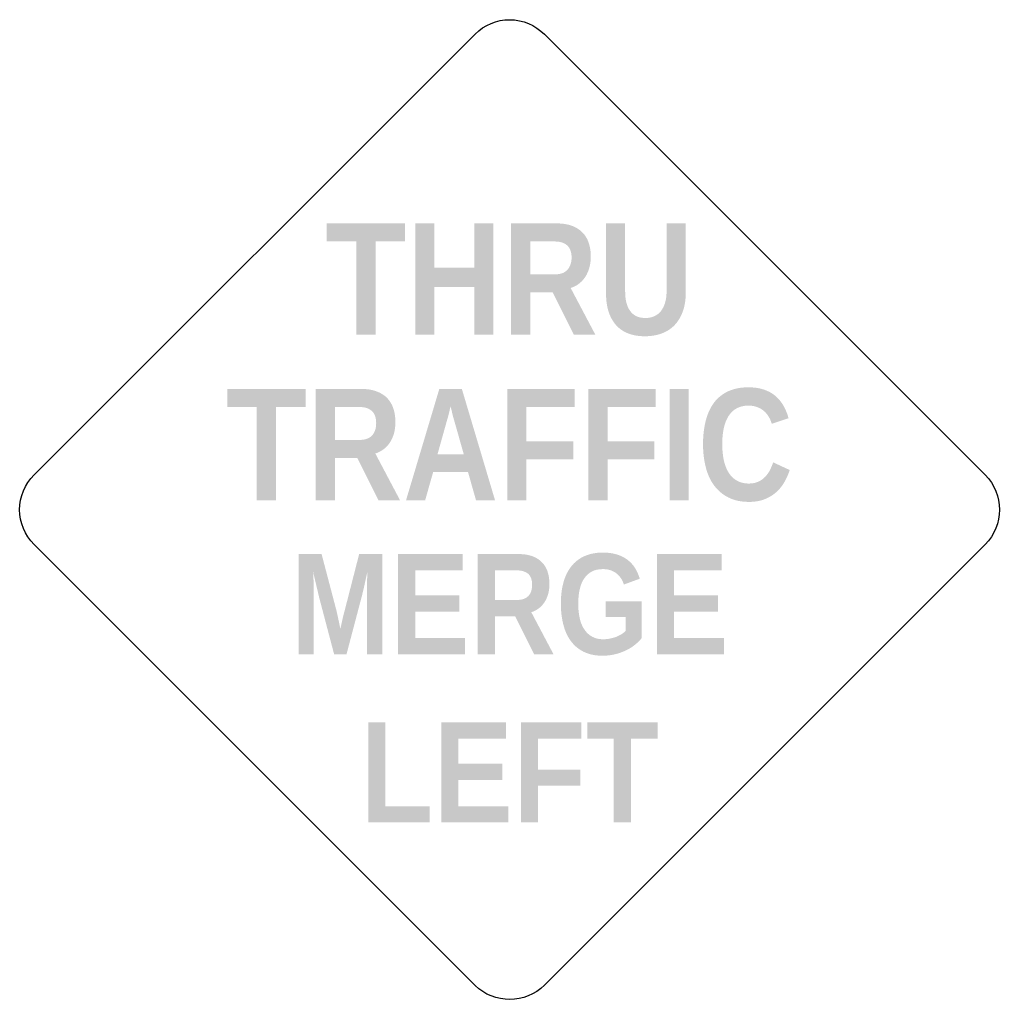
# Model space of a CAD drawing. Header units: inches. Extents: x -0.52 to 0.52, y -0.52 to 0.52.
import ezdxf

# ---------------------------------------------------------------- set-up
doc = ezdxf.new("R2010")
doc.units = ezdxf.units.IN
doc.header["$MEASUREMENT"] = 0

msp = doc.modelspace()

# ---------------------------------------------------------------- hatches: boundary and pattern name
for points in [[(-0.141, 0.2822), (-0.141, 0.184), (-0.1612, 0.184), (-0.1612, 0.2822), (-0.1922, 0.2822), (-0.1922, 0.3011), (-0.11, 0.3011), (-0.11, 0.2822), (-0.141, 0.2822)], [(-0.0372, 0.184), (-0.0372, 0.2342), (-0.079, 0.2342), (-0.079, 0.184), (-0.0992, 0.184), (-0.0992, 0.3011), (-0.079, 0.3011), (-0.079, 0.2545), (-0.0372, 0.2545), (-0.0372, 0.3011), (-0.0171, 0.3011), (-0.0171, 0.184), (-0.0372, 0.184)], [(-0.2457, 0.108), (-0.2457, 0.0099), (-0.2658, 0.0099), (-0.2658, 0.108), (-0.2968, 0.108), (-0.2968, 0.127), (-0.2146, 0.127), (-0.2146, 0.108), (-0.2457, 0.108)], [(0.0177, 0.108), (0.0177, 0.0718), (0.0669, 0.0718), (0.0669, 0.0529), (0.0177, 0.0529), (0.0177, 0.0099), (-0.0024, 0.0099), (-0.0024, 0.127), (0.0684, 0.127), (0.0684, 0.108), (0.0177, 0.108)], [(0.103, 0.108), (0.103, 0.0718), (0.1522, 0.0718), (0.1522, 0.0529), (0.103, 0.0529), (0.103, 0.0099), (0.0829, 0.0099), (0.0829, 0.127), (0.1537, 0.127), (0.1537, 0.108), (0.103, 0.108)], [(0.1682, 0.0099), (0.1682, 0.127), (0.1884, 0.127), (0.1884, 0.0099), (0.1682, 0.0099)], [(-0.1173, -0.1521), (-0.1173, -0.0467), (-0.0493, -0.0467), (-0.0493, -0.0637), (-0.0992, -0.0637), (-0.0992, -0.0902), (-0.053, -0.0902), (-0.053, -0.1073), (-0.0992, -0.1073), (-0.0992, -0.135), (-0.0468, -0.135), (-0.0468, -0.1521), (-0.1173, -0.1521)], [(0.1549, -0.1521), (0.1549, -0.0467), (0.2229, -0.0467), (0.2229, -0.0637), (0.173, -0.0637), (0.173, -0.0902), (0.2192, -0.0902), (0.2192, -0.1073), (0.173, -0.1073), (0.173, -0.135), (0.2254, -0.135), (0.2254, -0.1521), (0.1549, -0.1521)], [(-0.1486, -0.329), (-0.1486, -0.2236), (-0.1305, -0.2236), (-0.1305, -0.3119), (-0.0842, -0.3119), (-0.0842, -0.329), (-0.1486, -0.329)], [(-0.0719, -0.329), (-0.0719, -0.2236), (-0.0039, -0.2236), (-0.0039, -0.2407), (-0.0538, -0.2407), (-0.0538, -0.2671), (-0.0076, -0.2671), (-0.0076, -0.2842), (-0.0538, -0.2842), (-0.0538, -0.3119), (-0.0014, -0.3119), (-0.0014, -0.329), (-0.0719, -0.329)], [(0.03, -0.2407), (0.03, -0.2733), (0.0743, -0.2733), (0.0743, -0.2903), (0.03, -0.2903), (0.03, -0.329), (0.0119, -0.329), (0.0119, -0.2236), (0.0756, -0.2236), (0.0756, -0.2407), (0.03, -0.2407)], [(0.1277, -0.2407), (0.1277, -0.329), (0.1096, -0.329), (0.1096, -0.2407), (0.0817, -0.2407), (0.0817, -0.2236), (0.1557, -0.2236), (0.1557, -0.2407), (0.1277, -0.2407)]]:
    msp.add_hatch(color=7).paths.add_polyline_path(points)
h = msp.add_hatch(color=7)
edge = h.paths.add_edge_path()
edge.add_line((0.0676, 0.184), (0.0453, 0.2285))
edge.add_line((0.0453, 0.2285), (0.0217, 0.2285))
edge.add_line((0.0217, 0.2285), (0.0217, 0.184))
edge.add_line((0.0217, 0.184), (0.0016, 0.184))
edge.add_line((0.0016, 0.184), (0.0016, 0.3011))
edge.add_line((0.0016, 0.3011), (0.0495, 0.3011))
edge.add_spline(control_points=[(0.0495, 0.3011), (0.0555, 0.3011), (0.0608, 0.3003), (0.0652, 0.2987), (0.0697, 0.2971), (0.0735, 0.2947), (0.0765, 0.2917), (0.0795, 0.2887), (0.0817, 0.285), (0.0832, 0.2807), (0.0846, 0.2764), (0.0854, 0.2716), (0.0854, 0.2662), (0.0854, 0.2619), (0.0848, 0.2579), (0.0838, 0.2542), (0.0827, 0.2506), (0.0813, 0.2474), (0.0794, 0.2445), (0.0775, 0.2417), (0.0752, 0.2393), (0.0726, 0.2374), (0.07, 0.2355), (0.0672, 0.2341), (0.0642, 0.2332)], knot_values=[0, 0, 0, 0, 1, 1, 1, 2, 2, 2, 3, 3, 3, 4, 4, 4, 5, 5, 5, 6, 6, 6, 7, 7, 7, 8, 8, 8, 8], degree=3, periodic=0)
edge.add_line((0.0642, 0.2332), (0.0902, 0.184))
edge.add_line((0.0902, 0.184), (0.0676, 0.184))
edge = h.paths.add_edge_path(flags=0)
edge.add_spline(control_points=[(0.0652, 0.2652), (0.0652, 0.2709), (0.0636, 0.2752), (0.0605, 0.278), (0.0575, 0.2807), (0.0531, 0.2821), (0.0475, 0.2821)], knot_values=[0, 0, 0, 0, 1, 1, 1, 2, 2, 2, 2], degree=3, periodic=0)
edge.add_line((0.0475, 0.2821), (0.0217, 0.2821))
edge.add_line((0.0217, 0.2821), (0.0217, 0.2475))
edge.add_line((0.0217, 0.2475), (0.048, 0.2475))
edge.add_spline(control_points=[(0.048, 0.2475), (0.0509, 0.2475), (0.0535, 0.248), (0.0557, 0.2488), (0.0578, 0.2497), (0.0596, 0.2509), (0.061, 0.2525), (0.0624, 0.2541), (0.0634, 0.2559), (0.0641, 0.2581), (0.0648, 0.2602), (0.0652, 0.2626), (0.0652, 0.2652)], knot_values=[0, 0, 0, 0, 1, 1, 1, 2, 2, 2, 3, 3, 3, 4, 4, 4, 4], degree=3, periodic=0)
h = msp.add_hatch(color=7)
edge = h.paths.add_edge_path()
edge.add_spline(control_points=[(0.1422, 0.1824), (0.1362, 0.1824), (0.1307, 0.1832), (0.1258, 0.185), (0.1208, 0.1867), (0.1165, 0.1894), (0.1129, 0.1931), (0.1093, 0.1968), (0.1065, 0.2015), (0.1044, 0.2073), (0.1024, 0.2131), (0.1014, 0.2199), (0.1014, 0.2279)], knot_values=[0, 0, 0, 0, 1, 1, 1, 2, 2, 2, 3, 3, 3, 4, 4, 4, 4], degree=3, periodic=0)
edge.add_line((0.1014, 0.2279), (0.1014, 0.3011))
edge.add_line((0.1014, 0.3011), (0.1215, 0.3011))
edge.add_line((0.1215, 0.3011), (0.1215, 0.2298))
edge.add_spline(control_points=[(0.1215, 0.2298), (0.1215, 0.2249), (0.122, 0.2206), (0.123, 0.2171), (0.124, 0.2135), (0.1254, 0.2106), (0.1273, 0.2083), (0.1291, 0.206), (0.1314, 0.2043), (0.134, 0.2032), (0.1367, 0.2021), (0.1396, 0.2016), (0.1428, 0.2016), (0.1461, 0.2016), (0.1491, 0.2021), (0.1518, 0.2033), (0.1545, 0.2044), (0.1569, 0.2062), (0.1589, 0.2086), (0.1608, 0.2109), (0.1624, 0.214), (0.1635, 0.2176), (0.1646, 0.2213), (0.1651, 0.2256), (0.1651, 0.2307)], knot_values=[0, 0, 0, 0, 1, 1, 1, 2, 2, 2, 3, 3, 3, 4, 4, 4, 5, 5, 5, 6, 6, 6, 7, 7, 7, 8, 8, 8, 8], degree=3, periodic=0)
edge.add_line((0.1651, 0.2307), (0.1651, 0.3011))
edge.add_line((0.1651, 0.3011), (0.1853, 0.3011))
edge.add_line((0.1853, 0.3011), (0.1853, 0.2292))
edge.add_spline(control_points=[(0.1853, 0.2292), (0.1853, 0.2211), (0.1842, 0.2142), (0.1821, 0.2083), (0.1799, 0.2024), (0.1769, 0.1976), (0.1731, 0.1937), (0.1693, 0.1899), (0.1648, 0.187), (0.1595, 0.1852), (0.1542, 0.1833), (0.1485, 0.1824), (0.1422, 0.1824)], knot_values=[0, 0, 0, 0, 1, 1, 1, 2, 2, 2, 3, 3, 3, 4, 4, 4, 4], degree=3, periodic=0)
h = msp.add_hatch(color=7)
edge = h.paths.add_edge_path()
edge.add_line((-0.1378, 0.0099), (-0.1601, 0.0543))
edge.add_line((-0.1601, 0.0543), (-0.1837, 0.0543))
edge.add_line((-0.1837, 0.0543), (-0.1837, 0.0099))
edge.add_line((-0.1837, 0.0099), (-0.2038, 0.0099))
edge.add_line((-0.2038, 0.0099), (-0.2038, 0.127))
edge.add_line((-0.2038, 0.127), (-0.1559, 0.127))
edge.add_spline(control_points=[(-0.1559, 0.127), (-0.1499, 0.127), (-0.1447, 0.1262), (-0.1402, 0.1245), (-0.1357, 0.1229), (-0.1319, 0.1206), (-0.1289, 0.1176), (-0.126, 0.1145), (-0.1237, 0.1109), (-0.1223, 0.1066), (-0.1208, 0.1023), (-0.1201, 0.0975), (-0.1201, 0.0921), (-0.1201, 0.0877), (-0.1206, 0.0837), (-0.1216, 0.0801), (-0.1227, 0.0764), (-0.1242, 0.0732), (-0.126, 0.0704), (-0.1279, 0.0676), (-0.1302, 0.0652), (-0.1328, 0.0633), (-0.1354, 0.0614), (-0.1382, 0.06), (-0.1412, 0.0591)], knot_values=[0, 0, 0, 0, 1, 1, 1, 2, 2, 2, 3, 3, 3, 4, 4, 4, 5, 5, 5, 6, 6, 6, 7, 7, 7, 8, 8, 8, 8], degree=3, periodic=0)
edge.add_line((-0.1412, 0.0591), (-0.1152, 0.0099))
edge.add_line((-0.1152, 0.0099), (-0.1378, 0.0099))
edge = h.paths.add_edge_path(flags=0)
edge.add_spline(control_points=[(-0.1403, 0.0911), (-0.1403, 0.0968), (-0.1418, 0.101), (-0.1449, 0.1038), (-0.1479, 0.1066), (-0.1523, 0.108), (-0.158, 0.108)], knot_values=[0, 0, 0, 0, 1, 1, 1, 2, 2, 2, 2], degree=3, periodic=0)
edge.add_line((-0.158, 0.108), (-0.1837, 0.108))
edge.add_line((-0.1837, 0.108), (-0.1837, 0.0734))
edge.add_line((-0.1837, 0.0734), (-0.1575, 0.0734))
edge.add_spline(control_points=[(-0.1575, 0.0734), (-0.1545, 0.0734), (-0.1519, 0.0738), (-0.1497, 0.0747), (-0.1476, 0.0755), (-0.1458, 0.0767), (-0.1444, 0.0783), (-0.143, 0.0799), (-0.142, 0.0818), (-0.1413, 0.0839), (-0.1406, 0.0861), (-0.1403, 0.0885), (-0.1403, 0.0911)], knot_values=[0, 0, 0, 0, 1, 1, 1, 2, 2, 2, 3, 3, 3, 4, 4, 4, 4], degree=3, periodic=0)
h = msp.add_hatch(color=7)
h.paths.add_polyline_path([(-0.0353, 0.0099), (-0.0438, 0.0398), (-0.0803, 0.0398), (-0.0888, 0.0099), (-0.1089, 0.0099), (-0.0739, 0.127), (-0.0502, 0.127), (-0.0153, 0.0099), (-0.0353, 0.0099)])
edge = h.paths.add_edge_path(flags=0)
edge.add_spline(control_points=[(-0.0577, 0.0919), (-0.0577, 0.0919), (-0.0583, 0.0939), (-0.0594, 0.0978)], knot_values=[0, 0, 0, 0, 1, 1, 1, 1], degree=3, periodic=0)
edge.add_spline(control_points=[(-0.0594, 0.0978), (-0.0599, 0.0998), (-0.0603, 0.1015), (-0.0607, 0.1031)], knot_values=[0, 0, 0, 0, 1, 1, 1, 1], degree=3, periodic=0)
edge.add_line((-0.0607, 0.1031), (-0.0617, 0.1072))
edge.add_spline(control_points=[(-0.0617, 0.1072), (-0.0619, 0.1083), (-0.062, 0.1088), (-0.062, 0.109)], knot_values=[0, 0, 0, 0, 1, 1, 1, 1], degree=3, periodic=0)
edge.add_spline(control_points=[(-0.062, 0.109), (-0.0621, 0.1088), (-0.0622, 0.1082), (-0.0625, 0.1071), (-0.0627, 0.1061), (-0.063, 0.1047), (-0.0634, 0.1031), (-0.0638, 0.1015), (-0.0642, 0.0998), (-0.0647, 0.0978)], knot_values=[0, 0, 0, 0, 1, 1, 1, 2, 2, 2, 3, 3, 3, 3], degree=3, periodic=0)
edge.add_line((-0.0647, 0.0978), (-0.0664, 0.0919))
edge.add_line((-0.0664, 0.0919), (-0.0758, 0.0583))
edge.add_line((-0.0758, 0.0583), (-0.0482, 0.0583))
edge.add_line((-0.0482, 0.0583), (-0.0577, 0.0919))
h = msp.add_hatch(color=7)
edge = h.paths.add_edge_path()
edge.add_spline(control_points=[(0.2518, 0.0275), (0.2556, 0.0275), (0.2588, 0.0282), (0.2616, 0.0295), (0.2644, 0.0308), (0.2668, 0.0325), (0.2688, 0.0346), (0.2708, 0.0367), (0.2725, 0.0391), (0.2738, 0.0417), (0.2751, 0.0444), (0.2763, 0.0471), (0.2771, 0.0498)], knot_values=[0, 0, 0, 0, 1, 1, 1, 2, 2, 2, 3, 3, 3, 4, 4, 4, 4], degree=3, periodic=0)
edge.add_line((0.2771, 0.0498), (0.2946, 0.0417))
edge.add_spline(control_points=[(0.2946, 0.0417), (0.2932, 0.0375), (0.2914, 0.0334), (0.2891, 0.0293), (0.2868, 0.0253), (0.284, 0.0217), (0.2806, 0.0186), (0.2772, 0.0155), (0.2731, 0.013), (0.2684, 0.0111), (0.2637, 0.0092), (0.2582, 0.0082), (0.2518, 0.0082), (0.2435, 0.0082), (0.2363, 0.0097), (0.2302, 0.0128), (0.2242, 0.0158), (0.2191, 0.02), (0.2151, 0.0254), (0.2111, 0.0308), (0.2082, 0.0372), (0.2063, 0.0446), (0.2044, 0.0521), (0.2034, 0.0602), (0.2034, 0.069), (0.2034, 0.0781), (0.2044, 0.0864), (0.2063, 0.0937), (0.2082, 0.1011), (0.2111, 0.1074), (0.215, 0.1126), (0.2189, 0.1178), (0.2239, 0.1217), (0.2298, 0.1245), (0.2358, 0.1273), (0.2429, 0.1287), (0.251, 0.1287), (0.2572, 0.1287), (0.2627, 0.1279), (0.2674, 0.1263), (0.2721, 0.1247), (0.2762, 0.1225), (0.2796, 0.1196), (0.283, 0.1166), (0.2858, 0.1132), (0.2881, 0.1092), (0.2903, 0.1053), (0.2921, 0.1009), (0.2933, 0.0962)], knot_values=[0, 0, 0, 0, 1, 1, 1, 2, 2, 2, 3, 3, 3, 4, 4, 4, 5, 5, 5, 6, 6, 6, 7, 7, 7, 8, 8, 8, 9, 9, 9, 10, 10, 10, 11, 11, 11, 12, 12, 12, 13, 13, 13, 14, 14, 14, 15, 15, 15, 16, 16, 16, 16], degree=3, periodic=0)
edge.add_line((0.2933, 0.0962), (0.2756, 0.0903))
edge.add_spline(control_points=[(0.2756, 0.0903), (0.275, 0.0927), (0.2741, 0.0951), (0.2727, 0.0974), (0.2714, 0.0997), (0.2697, 0.1018), (0.2677, 0.1036), (0.2657, 0.1053), (0.2633, 0.1068), (0.2606, 0.1078), (0.2579, 0.1089), (0.2548, 0.1095), (0.2514, 0.1095), (0.2465, 0.1095), (0.2423, 0.1085), (0.2388, 0.1066), (0.2353, 0.1047), (0.2325, 0.1019), (0.2302, 0.0984), (0.228, 0.0949), (0.2263, 0.0906), (0.2252, 0.0856), (0.2242, 0.0807), (0.2236, 0.0751), (0.2236, 0.069), (0.2236, 0.0629), (0.2242, 0.0573), (0.2252, 0.0522), (0.2263, 0.0472), (0.228, 0.0428), (0.2303, 0.0391), (0.2325, 0.0355), (0.2354, 0.0326), (0.239, 0.0306), (0.2425, 0.0285), (0.2468, 0.0275), (0.2518, 0.0275)], knot_values=[0, 0, 0, 0, 1, 1, 1, 2, 2, 2, 3, 3, 3, 4, 4, 4, 5, 5, 5, 6, 6, 6, 7, 7, 7, 8, 8, 8, 9, 9, 9, 10, 10, 10, 11, 11, 11, 12, 12, 12, 12], degree=3, periodic=0)
h = msp.add_hatch(color=7)
edge = h.paths.add_edge_path()
edge.add_line((-0.1501, -0.1521), (-0.1501, -0.0882))
edge.add_spline(control_points=[(-0.1501, -0.0882), (-0.1501, -0.0856), (-0.1501, -0.083), (-0.1501, -0.0803), (-0.15, -0.0776), (-0.1499, -0.0752), (-0.1498, -0.0729)], knot_values=[0, 0, 0, 0, 1, 1, 1, 2, 2, 2, 2], degree=3, periodic=0)
edge.add_spline(control_points=[(-0.1498, -0.0729), (-0.1498, -0.0729), (-0.1497, -0.0704), (-0.1495, -0.0652)], knot_values=[0, 0, 0, 0, 1, 1, 1, 1], degree=3, periodic=0)
edge.add_spline(control_points=[(-0.1495, -0.0652), (-0.1495, -0.0652), (-0.1504, -0.069), (-0.152, -0.0764)], knot_values=[0, 0, 0, 0, 1, 1, 1, 1], degree=3, periodic=0)
edge.add_spline(control_points=[(-0.152, -0.0764), (-0.152, -0.0764), (-0.1523, -0.078), (-0.153, -0.0811)], knot_values=[0, 0, 0, 0, 1, 1, 1, 1], degree=3, periodic=0)
edge.add_line((-0.153, -0.0811), (-0.1541, -0.0857))
edge.add_line((-0.1541, -0.0857), (-0.1551, -0.0899))
edge.add_line((-0.1551, -0.0899), (-0.156, -0.0933))
edge.add_line((-0.156, -0.0933), (-0.1715, -0.1521))
edge.add_line((-0.1715, -0.1521), (-0.1845, -0.1521))
edge.add_line((-0.1845, -0.1521), (-0.2, -0.0933))
edge.add_spline(control_points=[(-0.2, -0.0933), (-0.2003, -0.0923), (-0.2005, -0.0912), (-0.2008, -0.0899)], knot_values=[0, 0, 0, 0, 1, 1, 1, 1], degree=3, periodic=0)
edge.add_line((-0.2008, -0.0899), (-0.2018, -0.0857))
edge.add_line((-0.2018, -0.0857), (-0.2029, -0.0811))
edge.add_line((-0.2029, -0.0811), (-0.204, -0.0764))
edge.add_spline(control_points=[(-0.204, -0.0764), (-0.204, -0.0764), (-0.2049, -0.0727), (-0.2066, -0.0652)], knot_values=[0, 0, 0, 0, 1, 1, 1, 1], degree=3, periodic=0)
edge.add_spline(control_points=[(-0.2066, -0.0652), (-0.2065, -0.0681), (-0.2064, -0.071), (-0.2062, -0.0738), (-0.2061, -0.0761), (-0.206, -0.0787), (-0.206, -0.0813), (-0.2059, -0.084), (-0.2059, -0.0862), (-0.2059, -0.0882)], knot_values=[0, 0, 0, 0, 1, 1, 1, 2, 2, 2, 3, 3, 3, 3], degree=3, periodic=0)
edge.add_line((-0.2059, -0.0882), (-0.2059, -0.1521))
edge.add_line((-0.2059, -0.1521), (-0.2219, -0.1521))
edge.add_line((-0.2219, -0.1521), (-0.2219, -0.0467))
edge.add_line((-0.2219, -0.0467), (-0.1977, -0.0467))
edge.add_line((-0.1977, -0.0467), (-0.1822, -0.1056))
edge.add_spline(control_points=[(-0.1822, -0.1056), (-0.1818, -0.1072), (-0.1814, -0.1091), (-0.1809, -0.1113)], knot_values=[0, 0, 0, 0, 1, 1, 1, 1], degree=3, periodic=0)
edge.add_line((-0.1809, -0.1113), (-0.1795, -0.1178))
edge.add_spline(control_points=[(-0.1795, -0.1178), (-0.1795, -0.1178), (-0.179, -0.1204), (-0.178, -0.1254)], knot_values=[0, 0, 0, 0, 1, 1, 1, 1], degree=3, periodic=0)
edge.add_spline(control_points=[(-0.178, -0.1254), (-0.178, -0.1254), (-0.1774, -0.1229), (-0.1763, -0.118)], knot_values=[0, 0, 0, 0, 1, 1, 1, 1], degree=3, periodic=0)
edge.add_spline(control_points=[(-0.1763, -0.118), (-0.1763, -0.118), (-0.1761, -0.1169), (-0.1756, -0.1147)], knot_values=[0, 0, 0, 0, 1, 1, 1, 1], degree=3, periodic=0)
edge.add_line((-0.1756, -0.1147), (-0.1748, -0.1115))
edge.add_spline(control_points=[(-0.1748, -0.1115), (-0.1746, -0.1105), (-0.1743, -0.1095), (-0.1741, -0.1085)], knot_values=[0, 0, 0, 0, 1, 1, 1, 1], degree=3, periodic=0)
edge.add_line((-0.1741, -0.1085), (-0.1734, -0.106))
edge.add_line((-0.1734, -0.106), (-0.1582, -0.0467))
edge.add_line((-0.1582, -0.0467), (-0.134, -0.0467))
edge.add_line((-0.134, -0.0467), (-0.134, -0.1521))
edge.add_line((-0.134, -0.1521), (-0.1501, -0.1521))
h = msp.add_hatch(color=7)
edge = h.paths.add_edge_path()
edge.add_line((0.0259, -0.1521), (0.0058, -0.1121))
edge.add_line((0.0058, -0.1121), (-0.0154, -0.1121))
edge.add_line((-0.0154, -0.1121), (-0.0154, -0.1521))
edge.add_line((-0.0154, -0.1521), (-0.0335, -0.1521))
edge.add_line((-0.0335, -0.1521), (-0.0335, -0.0467))
edge.add_line((-0.0335, -0.0467), (0.0097, -0.0467))
edge.add_spline(control_points=[(0.0097, -0.0467), (0.015, -0.0467), (0.0197, -0.0474), (0.0238, -0.0489), (0.0278, -0.0504), (0.0312, -0.0524), (0.0339, -0.0552), (0.0366, -0.0579), (0.0386, -0.0612), (0.0399, -0.065), (0.0412, -0.0689), (0.0419, -0.0733), (0.0419, -0.0781), (0.0419, -0.082), (0.0414, -0.0856), (0.0405, -0.0889), (0.0395, -0.0922), (0.0382, -0.0951), (0.0365, -0.0976), (0.0348, -0.1002), (0.0328, -0.1023), (0.0304, -0.104), (0.0281, -0.1057), (0.0256, -0.107), (0.0228, -0.1078)], knot_values=[0, 0, 0, 0, 1, 1, 1, 2, 2, 2, 3, 3, 3, 4, 4, 4, 5, 5, 5, 6, 6, 6, 7, 7, 7, 8, 8, 8, 8], degree=3, periodic=0)
edge.add_line((0.0228, -0.1078), (0.0462, -0.1521))
edge.add_line((0.0462, -0.1521), (0.0259, -0.1521))
edge = h.paths.add_edge_path(flags=0)
edge.add_spline(control_points=[(0.0237, -0.079), (0.0237, -0.0739), (0.0223, -0.07), (0.0196, -0.0675), (0.0168, -0.0651), (0.0129, -0.0638), (0.0078, -0.0638)], knot_values=[0, 0, 0, 0, 1, 1, 1, 2, 2, 2, 2], degree=3, periodic=0)
edge.add_line((0.0078, -0.0638), (-0.0154, -0.0638))
edge.add_line((-0.0154, -0.0638), (-0.0154, -0.0949))
edge.add_line((-0.0154, -0.0949), (0.0082, -0.0949))
edge.add_spline(control_points=[(0.0082, -0.0949), (0.0109, -0.0949), (0.0132, -0.0945), (0.0152, -0.0938), (0.0171, -0.093), (0.0187, -0.0919), (0.02, -0.0905), (0.0212, -0.0891), (0.0222, -0.0874), (0.0228, -0.0854), (0.0234, -0.0835), (0.0237, -0.0813), (0.0237, -0.079)], knot_values=[0, 0, 0, 0, 1, 1, 1, 2, 2, 2, 3, 3, 3, 4, 4, 4, 4], degree=3, periodic=0)
h = msp.add_hatch(color=7)
edge = h.paths.add_edge_path()
edge.add_spline(control_points=[(0.0982, -0.1363), (0.1009, -0.1363), (0.1034, -0.136), (0.1058, -0.1355), (0.1082, -0.135), (0.1105, -0.1344), (0.1125, -0.1336), (0.1145, -0.1327), (0.1164, -0.1318), (0.1181, -0.1307), (0.1197, -0.1296), (0.1211, -0.1285), (0.1222, -0.1274)], knot_values=[0, 0, 0, 0, 1, 1, 1, 2, 2, 2, 3, 3, 3, 4, 4, 4, 4], degree=3, periodic=0)
edge.add_line((0.1222, -0.1274), (0.1222, -0.1128))
edge.add_line((0.1222, -0.1128), (0.1011, -0.1128))
edge.add_line((0.1011, -0.1128), (0.1011, -0.0965))
edge.add_line((0.1011, -0.0965), (0.1388, -0.0965))
edge.add_line((0.1388, -0.0965), (0.1388, -0.1352))
edge.add_spline(control_points=[(0.1388, -0.1352), (0.1368, -0.1377), (0.1344, -0.14), (0.1317, -0.1422), (0.1289, -0.1445), (0.1257, -0.1464), (0.1222, -0.1481), (0.1187, -0.1497), (0.1149, -0.1511), (0.1108, -0.1521), (0.1067, -0.1531), (0.1024, -0.1536), (0.0978, -0.1536), (0.0901, -0.1536), (0.0836, -0.1522), (0.078, -0.1495), (0.0725, -0.1468), (0.0679, -0.143), (0.0644, -0.1381), (0.0608, -0.1333), (0.0582, -0.1275), (0.0565, -0.1208), (0.0548, -0.1141), (0.0539, -0.1068), (0.0539, -0.0989), (0.0539, -0.0907), (0.0548, -0.0832), (0.0566, -0.0766), (0.0584, -0.07), (0.0612, -0.0643), (0.0648, -0.0597), (0.0685, -0.055), (0.0731, -0.0514), (0.0786, -0.0489), (0.0842, -0.0464), (0.0907, -0.0451), (0.0981, -0.0451), (0.1036, -0.0451), (0.1084, -0.0458), (0.1127, -0.0471), (0.1169, -0.0483), (0.1206, -0.0502), (0.1238, -0.0526), (0.127, -0.055), (0.1297, -0.0579), (0.1318, -0.0612), (0.1339, -0.0646), (0.1356, -0.0684), (0.1369, -0.0726)], knot_values=[0, 0, 0, 0, 1, 1, 1, 2, 2, 2, 3, 3, 3, 4, 4, 4, 5, 5, 5, 6, 6, 6, 7, 7, 7, 8, 8, 8, 9, 9, 9, 10, 10, 10, 11, 11, 11, 12, 12, 12, 13, 13, 13, 14, 14, 14, 15, 15, 15, 16, 16, 16, 16], degree=3, periodic=0)
edge.add_line((0.1369, -0.0726), (0.1202, -0.0787))
edge.add_spline(control_points=[(0.1202, -0.0787), (0.1195, -0.0765), (0.1185, -0.0744), (0.1173, -0.0724), (0.116, -0.0705), (0.1145, -0.0688), (0.1127, -0.0673), (0.1109, -0.0658), (0.1088, -0.0646), (0.1064, -0.0638), (0.104, -0.0629), (0.1012, -0.0625), (0.0981, -0.0625), (0.0937, -0.0625), (0.0898, -0.0633), (0.0865, -0.065), (0.0832, -0.0668), (0.0805, -0.0692), (0.0784, -0.0724), (0.0763, -0.0756), (0.0747, -0.0794), (0.0737, -0.0839), (0.0727, -0.0884), (0.0722, -0.0934), (0.0722, -0.0989), (0.0722, -0.1044), (0.0727, -0.1094), (0.0737, -0.114), (0.0747, -0.1186), (0.0763, -0.1225), (0.0785, -0.1258), (0.0807, -0.1291), (0.0834, -0.1317), (0.0867, -0.1335), (0.0899, -0.1354), (0.0938, -0.1363), (0.0982, -0.1363)], knot_values=[0, 0, 0, 0, 1, 1, 1, 2, 2, 2, 3, 3, 3, 4, 4, 4, 5, 5, 5, 6, 6, 6, 7, 7, 7, 8, 8, 8, 9, 9, 9, 10, 10, 10, 11, 11, 11, 12, 12, 12, 12], degree=3, periodic=0)

# ---------------------------------------------------------------- linework, layer by layer
at = {"color": 7}
for points in [[(-0.5, 0.0366), (-0.0363, 0.5003)], [(0.0366, 0.5), (0.5, 0.0366)], [(-0.0363, -0.5003), (-0.5, -0.0366)], [(0.5, -0.0366), (0.0366, -0.5)]]:
    msp.add_lwpolyline(points, dxfattribs=at)
for points in [[(-0.0363, 0.5003), (-0.0266, 0.5099), (-0.0135, 0.5154), (0.0002, 0.5153), (0.0139, 0.5153), (0.027, 0.5097), (0.0366, 0.5)], [(-0.5, -0.0366), (-0.5097, -0.0269), (-0.5152, -0.0137), (-0.5152, 0), (-0.5152, 0.0137), (-0.5097, 0.0269), (-0.5, 0.0366)]]:
    msp.add_open_spline(points, degree=3, knots=[0, 0, 0, 0, 1, 1, 1, 2, 2, 2, 2], dxfattribs=at)
for points in [[(0.5, 0.0366), (0.5202, 0.0164), (0.5202, -0.0164), (0.5, -0.0366)], [(0.0366, -0.5), (0.0165, -0.5201), (-0.0161, -0.5202), (-0.0363, -0.5003)]]:
    msp.add_open_spline(points, degree=3, dxfattribs=at)

doc.saveas('drawing.dxf')
